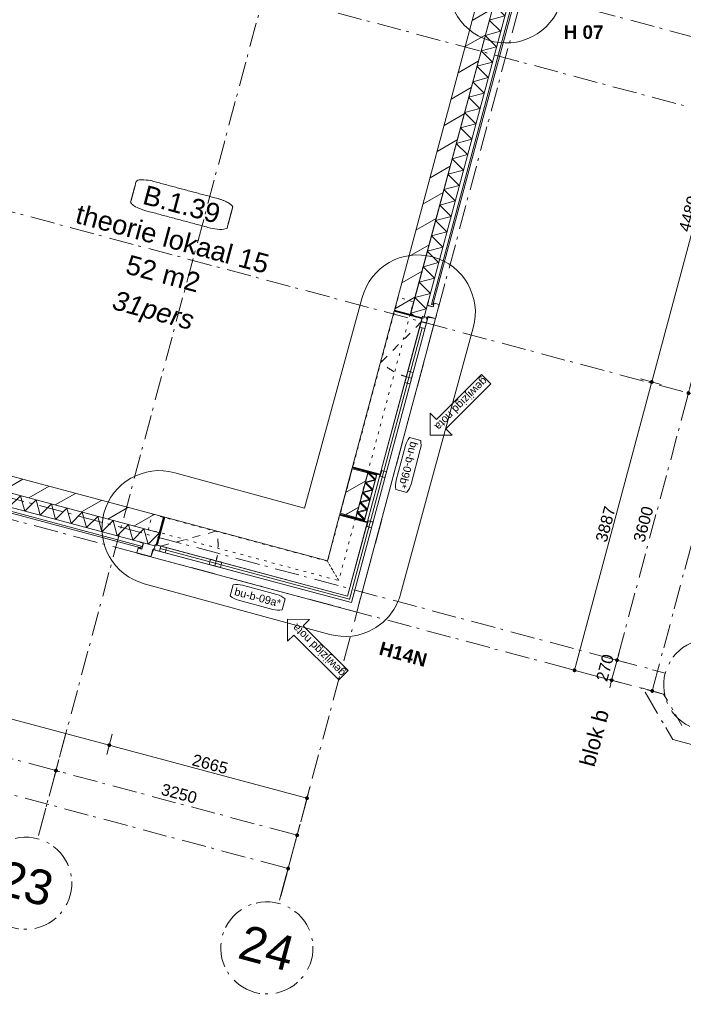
# Model space of a CAD drawing. Header units: millimetres. Extents: x -62314 to 79800, y -34032 to 28340.
# Tile 83 of 256: x 58100 to 66738, y -33313 to -20492. Entities that reach past the tile are written whole.
import ezdxf
from ezdxf.enums import TextEntityAlignment as Align

# ---------------------------------------------------------------- set-up
doc = ezdxf.new("R2010")
doc.units = ezdxf.units.MM
doc.header["$LTSCALE"] = 508
doc.header["$PDMODE"] = 1
doc.header["$PDSIZE"] = -2
for name, pattern in [('Dash Style-1', [0.41664, 0.20828, -0.20836]), ('Dash Style-5', [0.20828, 0.069425, -0.138855]), ('Dash Style-6', [1.04164, 0.625, -0.20828, 0.06943, -0.13893])]:
    doc.linetypes.add(name, pattern=pattern)
doc.layers.get('0').update_dxf_attribs({"lineweight": 0})
doc.layers.get('DEFPOINTS').update_dxf_attribs({"lineweight": 0})
for name, color, linetype, lineweight in [('(00) tekening-lijn draairichting', 7, 'Dash Style-1', 0), ('(00) tekening-merk kozijn', 40, 'Continuous', 0), ('(00) tekening-stramien-algemeen', 7, 'Dash Style-6', 0), ('(00) tekening-verwijzing', 33, 'Fence_Line', 0), ('(00) tekening-wijzigingspijl', 142, 'Continuous', 0), ('(00) tekst-algemeen', 8, 'Continuous', 0), ('(00) tekst-ruimtenummer-algemeen', 8, 'Continuous', 0), ('(00) tekst-ruimtenummer-gradering', 8, 'Continuous', 0), ('(00) tekst-tekening verwijzing', 8, 'Continuous', 0), ('(22) binnenwanden-X kalkzandsteen', 1, 'Continuous', 0), ('(28) hoofddraagconstructie-bovenliggend', 1, 'Dash Style-5', 0), ('(42) binnenwandafwerkingen-R plaatmateriaal algemeen', 12, 'Continuous', 0), ('(__) constructies_materialen-K isolatie', 8, 'Continuous', 0), ('(__) constructies_materialen-Xh2 staalproducten', 1, 'Continuous', 0), ('Dimension', 7, 'Continuous', 0), ('None', 7, 'Continuous', 0)]:
    doc.layers.add(name, color=color, linetype=linetype, lineweight=lineweight)
doc.styles.add('Arial', font='Arial')
doc.styles.add('Arial Bold (bold)', font='Arial Bold')
doc.styles.add('Arial Italic (italic)', font='Arial Italic')
doc.styles.add('Helvetica', font='Helvetica')
doc.linetypes.add('Fence_Line', pattern='A,0,[1,Fence_Line.shx,S=0.19685,R=0,X=0,Y=-0.441942],-5', length=5)
doc.dimstyles.new('KE __', dxfattribs={"dimtxt": 151.308594, "dimasz": 50.074463, "dimexe": 125, "dimexo": 500, "dimgap": 25, "dimtad": 1, "dimdec": 1, "dimtxsty": 'Helvetica', "dimblk": 'DOT', "dimblk1": 'DOT', "dimblk2": 'DOT', "dimcen": 0, "dimdle": 100, "dimazin": 0, "dimtfac": 0.8, "dimtdec": 1, "dimtix": 1, "dimtmove": 0, "dimatfit": 0, "dimldrblk": 'DOT', "dimfxl": 150, "dimfxlon": 1, "dimfrac": 2, "dimtolj": 1, "dimarcsym": 0})
pattern_1 = [(45, (0, 0), (-176.7767, 176.7767), [])]

# ---------------------------------------------------------------- blocks, each defined once
blk = doc.blocks.new('(00)-1-ruimtenummer-200')
at = {"layer": '(00) tekst-ruimtenummer-algemeen', "color": 17, "lineweight": 0, "transparency": 33554687}
blk.add_open_spline([(433, 618), (491, 618), (592, 600), (650, 570), (650, 420), (650, 271), (592, 241), (491, 223), (0, 223), (-491, 223), (-592, 241), (-650, 271), (-650, 420), (-650, 570), (-592, 600), (-491, 618), (-15, 618), (433, 618)], degree=2, knots=[0, 0, 0, 0.013296, 0.026591, 0.039887, 0.251662, 0.264958, 0.278253, 0.291549, 0.503324, 0.51662, 0.529915, 0.543211, 0.754986, 0.768281, 0.781577, 0.794873, 1, 1, 1], dxfattribs=at)
at = {"layer": 'None', "color": 7, "linetype": 'Continuous', "lineweight": 0}
blk.add_point((0, 0), dxfattribs=at)
at = {"layer": '(00) tekst-ruimtenummer-algemeen', "color": 17, "transparency": 33554687, "style": 'Arial'}
for tag, p in [('nummer', (0, 223)), ('naam', (0, -243)), ('oppervlak', (0, -710))]:
    blk.add_attdef(tag, text='', height=252, dxfattribs=at).set_placement(p, align=Align.BOTTOM_CENTER)
at = {"layer": '(00) tekst-ruimtenummer-gradering', "color": 17, "transparency": 33554687, "style": 'Arial Italic (italic)'}
blk.add_attdef('personen', text='', height=252, dxfattribs=at).set_placement((0, -875), align=Align.TOP_CENTER)
at = {"layer": 'None', "color": 0, "flags": 1}
blk.add_attdef('klasse', (-1353, -1668), '', height=252, dxfattribs=at)
blk = doc.blocks.new('_Dot')
at = {"color": 0, "linetype": 'ByBlock', "lineweight": -2}
blk.add_line((-0.5, 0), (-1, 0), dxfattribs=at)
at = {"color": 0, "linetype": 'ByBlock', "const_width": 0.5}
blk.add_lwpolyline([(-0.25, 0, 1), (0.25, 0, 1)], format="xyb", close=True, dxfattribs=at)
blk = doc.blocks.new('*D181')
at = {"layer": 'DEFPOINTS', "color": 0, "transparency": 33554687}
for p in [(17785, 170), (20450, 0), (20450, -2509)]:
    blk.add_point(p, dxfattribs=at)
at = {"layer": 'Dimension', "color": 0, "lineweight": -2, "transparency": 33554687}
for p, q in [((17785, -2359), (17785, -2634)), ((20450, -2359), (20450, -2634)), ((17835, -2509), (20400, -2509))]:
    blk.add_line(p, q, dxfattribs=at)
at = {"layer": 'Dimension', "color": 0, "lineweight": -2, "xscale": 50.07446289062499, "yscale": 50.07446289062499, "zscale": 50.07446289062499, "rotation": 180}
blk.add_blockref('_Dot', (17785, -2509), dxfattribs=at)
at = {"layer": 'Dimension', "color": 0, "lineweight": -2, "xscale": 50.07446289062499, "yscale": 50.07446289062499, "zscale": 50.07446289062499}
blk.add_blockref('_Dot', (20450, -2509), dxfattribs=at)
at = {"layer": 'Dimension', "color": 0, "lineweight": 0, "transparency": 33554687, "insert": (19117, -2408), "char_height": 151.3, "attachment_point": 5, "style": 'Helvetica'}
blk.add_mtext('\\A1;2665', dxfattribs=at)
blk = doc.blocks.new('*D182')
at = {"layer": 'DEFPOINTS', "color": 0, "transparency": 33554687}
for p in [(13332, 170), (17785, 170), (13332, -2509)]:
    blk.add_point(p, dxfattribs=at)
at = {"layer": 'Dimension', "color": 0, "lineweight": -2, "transparency": 33554687}
for p, q in [((13332, -2359), (13332, -2634)), ((17785, -2359), (17785, -2634)), ((17735, -2509), (13382, -2509))]:
    blk.add_line(p, q, dxfattribs=at)
at = {"layer": 'Dimension', "color": 0, "lineweight": -2, "xscale": 50.07446289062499, "yscale": 50.07446289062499, "zscale": 50.07446289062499, "rotation": 180}
blk.add_blockref('_Dot', (13332, -2509), dxfattribs=at)
at = {"layer": 'Dimension', "color": 0, "lineweight": -2, "xscale": 50.07446289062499, "yscale": 50.07446289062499, "zscale": 50.07446289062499}
blk.add_blockref('_Dot', (17785, -2509), dxfattribs=at)
at = {"layer": 'Dimension', "color": 0, "lineweight": 0, "transparency": 33554687, "insert": (15558, -2408), "char_height": 151.3, "attachment_point": 5, "style": 'Helvetica'}
blk.add_mtext('\\A1;4453', dxfattribs=at)
blk = doc.blocks.new('*D185')
at = {"layer": 'DEFPOINTS', "color": 0, "transparency": 33554687}
for p in [(20315, 3887), (20450, 0), (23382, 0)]:
    blk.add_point(p, dxfattribs=at)
at = {"layer": 'Dimension', "color": 0, "lineweight": -2, "transparency": 33554687}
for p, q in [((23232, 3887), (23507, 3887)), ((23382, 3837), (23382, 50)), ((23232, 0), (23507, 0))]:
    blk.add_line(p, q, dxfattribs=at)
at = {"layer": 'Dimension', "color": 0, "lineweight": -2, "xscale": 50.07446289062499, "yscale": 50.07446289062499, "zscale": 50.07446289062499}
for p, rotation in [((23382, 3887), 90), ((23382, 0), 270)]:
    blk.add_blockref('_Dot', p, dxfattribs=dict(at, rotation=rotation))
at = {"layer": 'Dimension', "color": 0, "lineweight": 0, "transparency": 33554687, "insert": (23281, 1943), "char_height": 151.3, "attachment_point": 5, "rotation": 90, "style": 'Helvetica'}
blk.add_mtext('\\A1;3887', dxfattribs=at)
blk = doc.blocks.new('*D186')
at = {"layer": 'DEFPOINTS', "color": 0, "transparency": 33554687}
for p in [(20550, 8367), (23382, 8367), (20323, 3887)]:
    blk.add_point(p, dxfattribs=at)
at = {"layer": 'Dimension', "color": 0, "lineweight": -2, "transparency": 33554687}
for p, q in [((23232, 8367), (23507, 8367)), ((23382, 3937), (23382, 8317)), ((23232, 3887), (23507, 3887))]:
    blk.add_line(p, q, dxfattribs=at)
at = {"layer": 'Dimension', "color": 0, "lineweight": -2, "xscale": 50.07446289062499, "yscale": 50.07446289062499, "zscale": 50.07446289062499}
for p, rotation in [((23382, 8367), 90), ((23382, 3887), 270)]:
    blk.add_blockref('_Dot', p, dxfattribs=dict(at, rotation=rotation))
at = {"layer": 'Dimension', "color": 0, "lineweight": 0, "transparency": 33554687, "insert": (23281, 6127), "char_height": 151.3, "attachment_point": 5, "rotation": 90, "style": 'Helvetica'}
blk.add_mtext('\\A1;4480', dxfattribs=at)
blk = doc.blocks.new('Isolatie Object-22')
at = {"layer": '(__) constructies_materialen-K isolatie', "color": 2, "lineweight": 0, "transparency": 33554687, "flags": 128}
blk.add_lwpolyline([(0, 90), (4596, 90), (4596, -90), (0, -90)], close=True, dxfattribs=at)
blk.add_lwpolyline([(0, -90), (104, 90), (208, -90), (208, -90), (312, 90), (416, -90), (416, -90), (520, 90), (624, -90), (624, -90), (727, 90), (831, -90), (831, -90), (935, 90), (1039, -90), (1039, -90), (1143, 90), (1247, -90), (1247, -90), (1351, 90), (1455, -90), (1455, -90), (1559, 90), (1663, -90), (1663, -90), (1767, 90), (1871, -90), (1871, -90), (1975, 90), (2078, -90), (2078, -90), (2182, 90), (2286, -90), (2286, -90), (2390, 90), (2494, -90), (2494, -90), (2598, 90), (2702, -90), (2702, -90), (2806, 90), (2910, -90), (2910, -90), (3014, 90), (3118, -90), (3118, -90), (3222, 90), (3326, -90), (3326, -90), (3429, 90), (3533, -90), (3533, -90), (3637, 90), (3741, -90), (3741, -90), (3845, 90), (3949, -90), (3949, -90), (4053, 90), (4157, -90), (4157, -90), (4261, 90), (4365, -90), (4365, -90), (4469, 90), (4573, -90), (4596, -49)], dxfattribs=at)
blk = doc.blocks.new('00-merk kozijn')
at = {"layer": '(00) tekening-merk kozijn', "color": 2, "lineweight": 0, "transparency": 33554687, "flags": 128}
blk.add_lwpolyline([(233, 50, 0.105357), (349, 75), (350, 75), (350, 225), (349, 225, 0.105357), (233, 250), (-233, 250, 0.105357), (-349, 225), (-350, 225), (-350, 75), (-349, 75, 0.105357), (-233, 50)], format="xyb", close=True, dxfattribs=at)
at = {"layer": 'None', "color": 7, "linetype": 'Continuous', "lineweight": 0, "transparency": 33554687}
blk.add_point((0, 0), dxfattribs=at)
at = {"layer": '(00) tekening-merk kozijn', "color": 2, "transparency": 33554687, "style": 'Arial'}
blk.add_attdef('MERK', text='', height=101, dxfattribs=at).set_placement((0, 150), align=Align.MIDDLE_CENTER)
blk = doc.blocks.new('kozijn aansluiting-tussenstijl')
at = {"layer": '(42) binnenwandafwerkingen-R plaatmateriaal algemeen', "color": 17, "lineweight": 0, "transparency": 33554687, "flags": 128}
blk.add_lwpolyline([(-60, 444), (-50, 444), (-50, 75), (-60, 75)], close=True, dxfattribs=at)
at = {"layer": 'None', "color": 17, "lineweight": 0, "transparency": 33554687}
blk.add_line((-65, 230), (-65, 444), dxfattribs=at)
at = {"layer": 'None', "color": 17, "lineweight": 0, "transparency": 33554687, "flags": 128}
blk.add_lwpolyline([(-76, 70), (0, 70), (0, 0), (-76, 0)], close=True, dxfattribs=at)
at = {"layer": 'None', "color": 7, "linetype": 'Continuous', "lineweight": 0, "transparency": 33554687}
blk.add_point((0, 0), dxfattribs=at)
blk = doc.blocks.new('zetwerk omlijsting eternit')
at = {"layer": '(__) constructies_materialen-Xh2 staalproducten', "color": 3, "lineweight": 0, "transparency": 33554687, "flags": 128}
for points in [[(7, 13), (-17, 13), (-17, 11), (5, 11), (15, -100), (17, -98)], [(17, -98), (15, -100), (205, -100), (205, -30), (155, -30), (155, 30), (153, 30), (153, -32), (203, -32), (203, -98)], [(205, 48), (157, 48), (157, 0), (155, 0), (155, 50), (205, 50)]]:
    blk.add_lwpolyline(points, close=True, dxfattribs=at)
blk = doc.blocks.new('kozijn aansluiting-hoek met lijst eternit')
at = {"layer": '(42) binnenwandafwerkingen-R plaatmateriaal algemeen', "color": 17, "lineweight": 0, "transparency": 33554687, "flags": 128}
blk.add_lwpolyline([(-32, 444), (-22, 444), (-22, 75), (-32, 75)], close=True, dxfattribs=at)
at = {"layer": 'None', "color": 17, "lineweight": 0, "transparency": 33554687}
blk.add_line((-17, 230), (-17, 444), dxfattribs=at)
at = {"layer": 'None', "color": 17, "lineweight": 0, "transparency": 33554687, "flags": 128}
blk.add_lwpolyline([(-76, 70), (0, 70), (0, 0), (-76, 0)], close=True, dxfattribs=at)
at = {"layer": 'None', "color": 7, "linetype": 'Continuous', "lineweight": 0, "transparency": 33554687}
for p in [(0, 0), (5, 0)]:
    blk.add_point(p, dxfattribs=at)
at = {"layer": 'None', "color": 17, "transparency": 33554687}
blk.add_blockref('zetwerk omlijsting eternit', (0, 0), dxfattribs=at)
blk = doc.blocks.new('Group-113-1')
at = {"layer": 'None', "color": 17, "lineweight": 0, "transparency": 33554687, "flags": 128}
for points in [[(374, 3326), (444, 3326), (444, 3250), (374, 3250)], [(374, 2658), (444, 2658), (444, 2582), (374, 2582)], [(374, 2582), (444, 2582), (444, 2506), (374, 2506)]]:
    blk.add_lwpolyline(points, close=True, dxfattribs=at)
blk = doc.blocks.new('Group-114-1')
at = {"layer": 'None', "color": 17, "lineweight": 0, "transparency": 33554687, "flags": 128}
blk.add_lwpolyline([(-2218, -374), (-2142, -374), (-2142, -444), (-2218, -444)], close=True, dxfattribs=at)
at = {"layer": 'None', "color": 7, "linetype": 'Continuous', "lineweight": 0, "transparency": 33554687}
for p in [(-2223, -444), (-2218, -444)]:
    blk.add_point(p, dxfattribs=at)
at = {"layer": 'None', "color": 17, "transparency": 33554687, "xscale": -1}
blk.add_blockref('zetwerk omlijsting eternit', (-2218, -444), dxfattribs=at)
blk = doc.blocks.new('wijzigingspijl-100')
at = {"layer": '(00) tekening-wijzigingspijl', "color": 1, "lineweight": 0, "flags": 128}
blk.add_lwpolyline([(-1031, -85), (-1031, 87), (-203, 87), (-203, 203), (0, 0), (-203, -201), (-203, -85)], close=True, dxfattribs=at)
at = {"layer": '(00) tekening-wijzigingspijl', "color": 1, "style": 'Arial'}
blk.add_attdef('hoofdveld', text='', height=102, dxfattribs=at).set_placement((-573, 1), align=Align.MIDDLE_CENTER)
blk.add_attdef('subveld', text='', height=75.5, dxfattribs=at).set_placement((-1031, -246), align=Align.MIDDLE_LEFT)
blk = doc.blocks.new('bu-b-09')
at = {"layer": '(00) tekening-lijn draairichting', "color": 17, "lineweight": 0, "transparency": 33554687, "flags": 128}
for points in [[(379, 3326), (7, 2682, 0.13166), (379, 2582)], [(-2142, -374), (-1497, -2, -0.13166), (-1398, -374)]]:
    blk.add_lwpolyline(points, format="xyb", dxfattribs=at)
at = {"layer": 'None', "color": 17, "lineweight": 0, "transparency": 33554687}
for p, q in [((409, 3250), (409, -411)), ((-2142, -409), (409, -409))]:
    blk.add_line(p, q, dxfattribs=at)
at = {"layer": 'None', "color": 17, "lineweight": 0, "transparency": 33554687, "flags": 128}
for points in [[(544, 3412), (444, 3412), (444, -444), (-2232, -444), (-2232, -544), (544, -544), (544, -444), (544, -444)], [(-2218, -444), (444, -444), (444, -374), (444, -374), (444, 3397), (374, 3397), (374, -374), (-2218, -374)], [(0, 3365), (374, 3365), (374, 1268), (0, 1268)], [(379, 1318), (444, 1318), (444, 1242), (379, 1242)], [(379, 642), (444, 642), (444, 566), (379, 566)], [(-2191, -374), (374, -374), (374, 616), (0, 616), (0, 0), (-2191, 0)], [(-2066, -374), (-2066, -444), (-2142, -444), (-2142, -374)], [(-1398, -374), (-1398, -444), (-1474, -444), (-1474, -374)], [(-1322, -374), (-1322, -444), (-1398, -444), (-1398, -374)]]:
    blk.add_lwpolyline(points, close=True, dxfattribs=at)
at = {"layer": '(00) tekst-algemeen', "color": 17, "transparency": 33554687, "rotation": 270}
blk.add_blockref('00-merk kozijn', (544, 1479), dxfattribs=at).add_auto_attribs({'MERK': 'bu-b-09b*'})
at = {"layer": '(00) tekst-algemeen', "color": 17, "transparency": 33554687}
ref = blk.add_blockref('00-merk kozijn', (-753, -544), dxfattribs=dict(at, rotation=180))
ref.add_attrib('MERK', 'bu-b-09a*', dxfattribs={"layer": '(00) tekening-merk kozijn', "color": 2, "transparency": 33554687, "height": 100.7, "style": 'Arial'}).set_placement((-753, -694), align=Align.MIDDLE_CENTER)
at = {"layer": 'None', "color": 17, "transparency": 33554687, "rotation": 90}
for name, p in [('kozijn aansluiting-hoek met lijst eternit', (444, 3397)), ('kozijn aansluiting-tussenstijl', (444, 1318))]:
    blk.add_blockref(name, p, dxfattribs=at)
at = {"layer": 'None', "color": 17, "transparency": 33554687}
for name, p in [('Group-113-1', (0, 0)), ('kozijn aansluiting-tussenstijl', (-2142, -444)), ('Group-114-1', (0, 0))]:
    blk.add_blockref(name, p, dxfattribs=at)
for p, rotation in [((869, 1929), 240), ((-303, -869), 150)]:
    blk.add_blockref('wijzigingspijl-100', p, dxfattribs=dict(at, rotation=rotation)).add_auto_attribs({'hoofdveld': 'gewijzigd nota'})
at = {"layer": 'None', "color": 17, "transparency": 33554687, "xscale": -1, "rotation": 90}
blk.add_blockref('kozijn aansluiting-tussenstijl', (444, 566), dxfattribs=at)
blk = doc.blocks.new('Isolatie Object-23')
at = {"layer": '(__) constructies_materialen-K isolatie', "color": 2, "lineweight": 0, "transparency": 33554687, "flags": 128}
blk.add_lwpolyline([(0, 90), (4385, 90), (4385, -90), (0, -90)], close=True, dxfattribs=at)
blk.add_lwpolyline([(0, -90), (104, 90), (208, -90), (208, -90), (312, 90), (416, -90), (416, -90), (520, 90), (624, -90), (624, -90), (727, 90), (831, -90), (831, -90), (935, 90), (1039, -90), (1039, -90), (1143, 90), (1247, -90), (1247, -90), (1351, 90), (1455, -90), (1455, -90), (1559, 90), (1663, -90), (1663, -90), (1767, 90), (1871, -90), (1871, -90), (1975, 90), (2078, -90), (2078, -90), (2182, 90), (2286, -90), (2286, -90), (2390, 90), (2494, -90), (2494, -90), (2598, 90), (2702, -90), (2702, -90), (2806, 90), (2910, -90), (2910, -90), (3014, 90), (3118, -90), (3118, -90), (3222, 90), (3326, -90), (3326, -90), (3429, 90), (3533, -90), (3533, -90), (3637, 90), (3741, -90), (3741, -90), (3845, 90), (3949, -90), (3949, -90), (4053, 90), (4157, -90), (4157, -90), (4261, 90), (4365, -90), (4385, -55)], dxfattribs=at)
blk = doc.blocks.new('Isolatie Object-25')
at = {"layer": '(__) constructies_materialen-K isolatie', "color": 2, "lineweight": 0, "transparency": 33554687, "flags": 128}
blk.add_lwpolyline([(0, 58), (600, 58), (600, -58), (0, -58)], close=True, dxfattribs=at)
blk.add_lwpolyline([(0, -58), (67, 58), (134, -58), (134, -58), (201, 58), (268, -58), (268, -58), (335, 58), (402, -58), (402, -58), (469, 58), (536, -58), (600, 53)], dxfattribs=at)
blk = doc.blocks.new('Isolatie Object-26')
at = {"layer": '(__) constructies_materialen-K isolatie', "color": 2, "lineweight": 0, "transparency": 33554687, "flags": 128}
blk.add_lwpolyline([(0, 58), (622, 58), (622, -58), (0, -58)], close=True, dxfattribs=at)
blk.add_lwpolyline([(0, -58), (67, 58), (134, -58), (134, -58), (201, 58), (268, -58), (268, -58), (335, 58), (402, -58), (402, -58), (469, 58), (536, -58), (603, 58), (622, 24)], dxfattribs=at)
blk = doc.blocks.new('nieuwe hoek')
at = {"layer": '(22) binnenwanden-X kalkzandsteen', "linetype": 'Continuous', "lineweight": 0, "transparency": 33554687}
h = blk.add_hatch(dxfattribs=at)
h.set_pattern_fill('(__)F kzs 1_100', color=253, style=0, pattern_type=2)
h.set_pattern_definition(pattern_1)
h.paths.add_polyline_path([(-544, 3924), (-330, 3924), (-330, 8515), (-544, 8515)])
h = blk.add_hatch(dxfattribs=at)
h.set_pattern_fill('(__)F kzs 1_100', color=253, style=0, pattern_type=2)
h.set_pattern_definition(pattern_1)
h.paths.add_polyline_path([(-330, 1797), (-544, 1797), (-544, 1175), (-330, 1175)])
h = blk.add_hatch(dxfattribs=at)
h.set_pattern_fill('(__)F kzs 1_100', color=253, style=0, pattern_type=2)
h.set_pattern_definition(pattern_1)
h.paths.add_polyline_path([(-330, 1786), (-544, 1786), (-544, 1186), (-330, 1186)])
h = blk.add_hatch(dxfattribs=at)
h.set_pattern_fill('(__)F kzs 1_100', color=253, style=0, pattern_type=2)
h.set_pattern_definition(pattern_1)
h.paths.add_polyline_path([(-7135, 544), (-7135, 330), (-2750, 330), (-2750, 544)])
at = {"layer": '(22) binnenwanden-X kalkzandsteen', "color": 3, "lineweight": 0, "transparency": 33554687}
blk.add_line((-544, 8515), (-544, 3924), dxfattribs=at)
at = {"layer": '(22) binnenwanden-X kalkzandsteen', "color": 3, "lineweight": 0, "transparency": 33554687, "flags": 128}
blk.add_lwpolyline([(-544, 3924), (-330, 3924), (-330, 8515)], dxfattribs=at)
for points in [[(-330, 1797), (-544, 1797), (-544, 1175), (-330, 1175)], [(-330, 1786), (-544, 1786), (-544, 1186), (-330, 1186)], [(-7135, 544), (-7135, 330), (-2750, 330), (-2750, 544)]]:
    blk.add_lwpolyline(points, close=True, dxfattribs=at)
at = {"layer": '(28) hoofddraagconstructie-bovenliggend', "color": 2, "lineweight": 0, "transparency": 33554687, "flags": 128}
for points in [[(-540, 4094), (-540, 540), (-334, 334), (-334, 4094)], [(-540, 4094), (-540, 540), (-334, 334), (-334, 4094)], [(-540, 540), (-2900, 540), (-2900, 334), (-334, 334), (-540, 540)], [(-540, 540), (-2900, 540), (-2900, 334), (-334, 334), (-540, 540)]]:
    blk.add_lwpolyline(points, close=True, dxfattribs=at)
at = {"layer": '(42) binnenwandafwerkingen-R plaatmateriaal algemeen', "color": 17, "lineweight": 0, "transparency": 33554687, "flags": 128}
for points in [[(-80, 8321), (-100, 8321), (-100, 4120), (-80, 4120)], [(-2933, 80), (-2933, 100), (-6943, 100), (-6943, 80)]]:
    blk.add_lwpolyline(points, close=True, dxfattribs=at)
at = {"layer": 'None', "color": 7, "linetype": 'Continuous', "lineweight": 0, "transparency": 33554687}
blk.add_point((0, 0), dxfattribs=at)
blk.add_point((0, 0), dxfattribs=at)
at = {"layer": '(__) constructies_materialen-K isolatie', "color": 2}
for name, p, rotation in [('Isolatie Object-22', (-240, 8515), 270), ('Isolatie Object-26', (-272, 1797), 270), ('Isolatie Object-25', (-272, 1786), 270), ('Isolatie Object-23', (-2750, 240), 180)]:
    blk.add_blockref(name, p, dxfattribs=dict(at, rotation=rotation))
at = {"layer": 'None', "color": 17, "transparency": 33554687}
blk.add_blockref('bu-b-09', (-544, 544), dxfattribs=at)
blk = doc.blocks.new('Group-159-1')
at = {"layer": '(00) tekening-verwijzing', "color": 7, "linetype": 'Continuous', "lineweight": 0, "flags": 128}
blk.add_lwpolyline([(229, 770), (295, 738), (357, 699), (416, 654), (470, 604), (518, 549), (561, 489), (598, 425), (628, 358), (652, 288), (669, 217), (679, 144), (681, 70), (677, -3), (665, -76), (646, -147), (620, -216), (587, -282), (549, -344), (504, -403), (454, -457), (398, -505), (339, -548), (275, -585), (208, -616), (138, -639), (67, -656), (-6, -666), (-80, -668), (-153, -664), (-226, -652), (-297, -633), (-366, -607), (-432, -575), (-495, -536), (-553, -491), (-607, -441), (-655, -386), (-698, -326), (-735, -262), (-766, -195), (-790, -126), (-806, -54), (-816, 19), (-819, 93), (-814, 166), (-802, 239), (-783, 310), (-757, 379), (-725, 445), (-686, 507), (-641, 566), (-591, 620), (-536, 668), (-476, 711), (-412, 748), (-345, 779), (-276, 802), (-204, 819), (-131, 829), (-57, 831), (16, 827), (89, 815), (160, 796)], close=True, dxfattribs=at)
at = {"layer": '(00) tekst-tekening verwijzing', "color": 17, "style": 'Arial Bold (bold)'}
blk.add_attdef('det._verw.', text='', height=176, dxfattribs=at).set_placement((681, -668), align=Align.BOTTOM_LEFT)
blk = doc.blocks.new('00-detail aanduiding')
at = {"layer": 'None', "color": 17, "transparency": 33554687}
blk.add_blockref('Group-159-1', (0, 0), dxfattribs=at).add_auto_attribs({'det._verw.': 'H 07'})
at = {"layer": 'None', "color": 0, "flags": 1}
blk.add_attdef('det._verw.', (-819, -669), '', height=0.18, dxfattribs=at)
blk = doc.blocks.new('Group-162-1')
at = {"layer": '(00) tekening-verwijzing', "color": 7, "linetype": 'Continuous', "lineweight": 0, "transparency": 33554687, "flags": 128}
blk.add_lwpolyline([(-100339, -70286, -0.414214), (-101260, -70811), (-103674, -70151, -1), (-103278, -68705), (-101588, -69167), (-100838, -66422, -1), (-99391, -66817)], format="xyb", close=True, dxfattribs=at)
at = {"layer": 'None', "color": 17, "transparency": 33554687}
blk.add_blockref('00-detail aanduiding', (-98897, -62441), dxfattribs=at)
at = {"layer": '(00) tekst-tekening verwijzing', "color": 17, "style": 'Arial Bold (bold)'}
blk.add_text('H14N', height=176.2, rotation=344.7078, dxfattribs=at).set_placement((-99977, -71066), align=Align.TOP_RIGHT)
blk = doc.blocks.new('Group-176-1')
at = {"layer": '(00) tekening-stramien-algemeen', "color": 2, "lineweight": 0, "transparency": 33554687}
for p, q in [((71014, -2705), (-1885, -2705)), ((71014, -3600), (-1885, -3600)), ((71014, -7200), (-1885, -7200)), ((71038, -10800), (-1886, -10800)), ((71038, -11070), (-1886, -11070))]:
    blk.add_line(p, q, dxfattribs=at)
blk = doc.blocks.new('00-stramienbol')
at = {"layer": '(00) tekening-stramien-algemeen', "color": 2, "lineweight": 0, "transparency": 33554687, "flags": 128}
blk.add_lwpolyline([(0, 600), (59, 597), (117, 588), (174, 574), (230, 554), (283, 529), (333, 499), (381, 464), (424, 424), (464, 381), (499, 333), (529, 283), (554, 230), (574, 174), (588, 117), (597, 59), (600, 0), (597, -59), (588, -117), (574, -174), (554, -230), (529, -283), (499, -333), (464, -381), (424, -424), (381, -464), (333, -499), (283, -529), (230, -554), (174, -574), (117, -588), (59, -597), (0, -600), (-59, -597), (-117, -588), (-174, -574), (-230, -554), (-283, -529), (-333, -499), (-381, -464), (-424, -424), (-464, -381), (-499, -333), (-529, -283), (-554, -230), (-574, -174), (-588, -117), (-597, -59), (-600, 0), (-597, 59), (-588, 117), (-574, 174), (-554, 230), (-529, 283), (-499, 333), (-464, 381), (-424, 424), (-381, 464), (-333, 499), (-283, 529), (-230, 554), (-174, 574), (-117, 588), (-59, 597)], close=True, dxfattribs=at)
at = {"layer": '(00) tekening-stramien-algemeen', "color": 7, "linetype": 'Continuous', "lineweight": 0, "transparency": 33554687}
for p in [(0, 600), (-600, 0), (0, 0), (600, 0), (0, -600)]:
    blk.add_point(p, dxfattribs=at)
at = {"layer": '(00) tekening-stramien-algemeen', "color": 2, "transparency": 33554687, "style": 'Arial'}
blk.add_attdef('hoofdveld', text='', height=453, dxfattribs=at).set_placement((0, 0), align=Align.MIDDLE_CENTER)
at = {"layer": 'None', "color": 0, "flags": 1}
for tag, p in [('subveld_1', (-600, -1416)), ('subveld_2', (-600, -2231))]:
    blk.add_attdef(tag, p, '', height=453, dxfattribs=at)
blk = doc.blocks.new('*D360')
at = {"layer": '(00) tekening-stramien-algemeen', "color": 0, "lineweight": -2, "transparency": 33554687}
for p, q in [((61111, -350), (61111, -625)), ((64411, -350), (64411, -625)), ((64361, -500), (61161, -500))]:
    blk.add_line(p, q, dxfattribs=at)
at = {"layer": 'DEFPOINTS', "color": 0, "transparency": 33554687}
for p in [(61111, 2779), (64411, 2779), (61111, -500)]:
    blk.add_point(p, dxfattribs=at)
at = {"layer": '(00) tekening-stramien-algemeen', "color": 0, "lineweight": -2, "xscale": 50.07446289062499, "yscale": 50.07446289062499, "zscale": 50.07446289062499, "rotation": 180}
blk.add_blockref('_Dot', (61111, -500), dxfattribs=at)
at = {"layer": '(00) tekening-stramien-algemeen', "color": 0, "lineweight": -2, "xscale": 50.07446289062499, "yscale": 50.07446289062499, "zscale": 50.07446289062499}
blk.add_blockref('_Dot', (64411, -500), dxfattribs=at)
at = {"layer": '(00) tekening-stramien-algemeen', "color": 0, "lineweight": 0, "transparency": 33554687, "insert": (62761, -374), "char_height": 151.3, "attachment_point": 5, "style": 'Helvetica'}
blk.add_mtext('\\A1;3300', dxfattribs=at)
blk = doc.blocks.new('*D361')
at = {"layer": '(00) tekening-stramien-algemeen', "color": 0, "lineweight": -2, "transparency": 33554687}
for p, q in [((64411, -350), (64411, -625)), ((67661, -350), (67661, -625)), ((67611, -500), (64461, -500))]:
    blk.add_line(p, q, dxfattribs=at)
at = {"layer": 'DEFPOINTS', "color": 0, "transparency": 33554687}
for p in [(64411, 2779), (67661, 2779), (64411, -500)]:
    blk.add_point(p, dxfattribs=at)
at = {"layer": '(00) tekening-stramien-algemeen', "color": 0, "lineweight": -2, "xscale": 50.07446289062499, "yscale": 50.07446289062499, "zscale": 50.07446289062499, "rotation": 180}
blk.add_blockref('_Dot', (64411, -500), dxfattribs=at)
at = {"layer": '(00) tekening-stramien-algemeen', "color": 0, "lineweight": -2, "xscale": 50.07446289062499, "yscale": 50.07446289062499, "zscale": 50.07446289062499}
blk.add_blockref('_Dot', (67661, -500), dxfattribs=at)
at = {"layer": '(00) tekening-stramien-algemeen', "color": 0, "lineweight": 0, "transparency": 33554687, "insert": (66036, -374), "char_height": 151.3, "attachment_point": 5, "style": 'Helvetica'}
blk.add_mtext('\\A1;3250', dxfattribs=at)
blk = doc.blocks.new('*D380')
at = {"layer": '(00) tekening-stramien-algemeen', "color": 0, "lineweight": -2, "transparency": 33554687}
for p, q in [((67660, -14379), (67660, -14654)), ((-270, -14579), (-270, -14654)), ((67610, -14529), (-220, -14529))]:
    blk.add_line(p, q, dxfattribs=at)
at = {"layer": 'DEFPOINTS', "color": 0, "transparency": 33554687}
for p in [(67660, -11070), (-270, -14079), (-270, -14529)]:
    blk.add_point(p, dxfattribs=at)
at = {"layer": '(00) tekening-stramien-algemeen', "color": 0, "lineweight": -2, "xscale": 50.07446289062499, "yscale": 50.07446289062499, "zscale": 50.07446289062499, "rotation": 180}
blk.add_blockref('_Dot', (-270, -14529), dxfattribs=at)
at = {"layer": '(00) tekening-stramien-algemeen', "color": 0, "lineweight": -2, "xscale": 50.07446289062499, "yscale": 50.07446289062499, "zscale": 50.07446289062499}
blk.add_blockref('_Dot', (67660, -14529), dxfattribs=at)
at = {"layer": '(00) tekening-stramien-algemeen', "color": 0, "lineweight": 0, "transparency": 33554687, "insert": (33695, -14428), "char_height": 151.3, "attachment_point": 5, "style": 'Helvetica'}
blk.add_mtext('\\A1;67930', dxfattribs=at)
blk = doc.blocks.new('*D382')
at = {"layer": '(00) tekening-stramien-algemeen', "color": 0, "lineweight": -2, "transparency": 33554687}
for p, q in [((1, -50), (1, -175)), ((3551, -50), (51, -50)), ((3601, -50), (3601, -175))]:
    blk.add_line(p, q, dxfattribs=at)
at = {"layer": 'DEFPOINTS', "color": 0, "transparency": 33554687}
for p in [(1, 450), (3601, 450), (1, -50)]:
    blk.add_point(p, dxfattribs=at)
at = {"layer": '(00) tekening-stramien-algemeen', "color": 0, "lineweight": -2, "xscale": 50.07446289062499, "yscale": 50.07446289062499, "zscale": 50.07446289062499, "rotation": 180}
blk.add_blockref('_Dot', (1, -50), dxfattribs=at)
at = {"layer": '(00) tekening-stramien-algemeen', "color": 0, "lineweight": -2, "xscale": 50.07446289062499, "yscale": 50.07446289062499, "zscale": 50.07446289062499}
blk.add_blockref('_Dot', (3601, -50), dxfattribs=at)
at = {"layer": '(00) tekening-stramien-algemeen', "color": 0, "lineweight": 0, "transparency": 33554687, "insert": (1801, 76), "char_height": 151.3, "attachment_point": 5, "style": 'Helvetica'}
blk.add_mtext('\\A1;3600', dxfattribs=at)
blk = doc.blocks.new('*D383')
at = {"layer": '(00) tekening-stramien-algemeen', "color": 0, "lineweight": -2, "transparency": 33554687}
for p, q in [((3601, -50), (3601, -175)), ((7151, -50), (3651, -50)), ((7201, -50), (7201, -175))]:
    blk.add_line(p, q, dxfattribs=at)
at = {"layer": 'DEFPOINTS', "color": 0, "transparency": 33554687}
for p in [(3601, 450), (7201, 450), (3601, -50)]:
    blk.add_point(p, dxfattribs=at)
at = {"layer": '(00) tekening-stramien-algemeen', "color": 0, "lineweight": -2, "xscale": 50.07446289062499, "yscale": 50.07446289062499, "zscale": 50.07446289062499, "rotation": 180}
blk.add_blockref('_Dot', (3601, -50), dxfattribs=at)
at = {"layer": '(00) tekening-stramien-algemeen', "color": 0, "lineweight": -2, "xscale": 50.07446289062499, "yscale": 50.07446289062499, "zscale": 50.07446289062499}
blk.add_blockref('_Dot', (7201, -50), dxfattribs=at)
at = {"layer": '(00) tekening-stramien-algemeen', "color": 0, "lineweight": 0, "transparency": 33554687, "insert": (5401, 76), "char_height": 151.3, "attachment_point": 5, "style": 'Helvetica'}
blk.add_mtext('\\A1;3600', dxfattribs=at)
blk = doc.blocks.new('*D386')
at = {"layer": '(00) tekening-stramien-algemeen', "color": 0, "lineweight": -2, "transparency": 33554687}
for p, q in [((-319, -50), (-369, -50)), ((-269, -50), (-269, -175)), ((1, -50), (-269, -50)), ((1, -50), (1, -175)), ((51, -50), (101, -50))]:
    blk.add_line(p, q, dxfattribs=at)
at = {"layer": 'DEFPOINTS', "color": 0, "transparency": 33554687}
for p in [(-269, 450), (1, 450), (-269, -50)]:
    blk.add_point(p, dxfattribs=at)
at = {"layer": '(00) tekening-stramien-algemeen', "color": 0, "lineweight": -2, "xscale": 50.07446289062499, "yscale": 50.07446289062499, "zscale": 50.07446289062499}
blk.add_blockref('_Dot', (-269, -50), dxfattribs=at)
at = {"layer": '(00) tekening-stramien-algemeen', "color": 0, "lineweight": -2, "xscale": 50.07446289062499, "yscale": 50.07446289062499, "zscale": 50.07446289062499, "rotation": 180}
blk.add_blockref('_Dot', (1, -50), dxfattribs=at)
at = {"layer": '(00) tekening-stramien-algemeen', "color": 0, "lineweight": 0, "transparency": 33554687, "insert": (-134, 76), "char_height": 151.3, "attachment_point": 5, "style": 'Helvetica'}
blk.add_mtext('\\A1;270', dxfattribs=at)
blk = doc.blocks.new('*D389')
at = {"layer": '(00) tekening-stramien-algemeen', "color": 0, "lineweight": -2, "transparency": 33554687}
for p, q in [((-267, -446), (-267, -721)), ((17211, -446), (17211, -721)), ((-217, -596), (17161, -596))]:
    blk.add_line(p, q, dxfattribs=at)
at = {"layer": 'DEFPOINTS', "color": 0, "transparency": 33554687}
for p in [(-267, 3333), (17211, 100), (17211, -596)]:
    blk.add_point(p, dxfattribs=at)
at = {"layer": '(00) tekening-stramien-algemeen', "color": 0, "lineweight": -2, "xscale": 50.07446289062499, "yscale": 50.07446289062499, "zscale": 50.07446289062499}
for p, rotation in [((-267, -596), 179.9996842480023), ((17211, -596), 359.9996842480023)]:
    blk.add_blockref('_Dot', p, dxfattribs=dict(at, rotation=rotation))
at = {"layer": '(00) tekening-stramien-algemeen', "color": 0, "lineweight": 0, "transparency": 33554687, "insert": (8472, -495), "char_height": 151.3, "attachment_point": 5, "rotation": 359.9997, "style": 'Helvetica'}
blk.add_mtext('\\A1;17478', dxfattribs=at)
blk = doc.blocks.new('blok b-v1-gevel_constructie')
at = {"layer": 'None', "color": 17, "transparency": 33554687}
blk.add_blockref('nieuwe hoek', (20449.99, -0.01), dxfattribs=at)
at = {"layer": 'Dimension', "color": 17, "lineweight": 0, "transparency": 33554687}
for base, p1, p2, override, picture, middle in [((23381.55, 8366.67), (20322.67, 3887), (20549.99, 8366.67), {"dimgap": 25, "dimdec": 0, "dimpost": '<>', "dimtxsty": 'Helvetica', "dimtmove": 2}, '*D186', (23280.89, 6126.83)), ((23381.55, -0.01), (20315, 3887), (20450, -0.01), {"dimgap": 25, "dimpost": '<>', "dimtxsty": 'Helvetica', "dimtmove": 2}, '*D185', (23280.89, 1943.49))]:
    dim = blk.add_linear_dim(base=base, p1=p1, p2=p2, angle=270, dimstyle='KE __', override=override, dxfattribs=at)
    dim.commit()
    dim.dimension.update_dxf_attribs({"geometry": picture, "text_midpoint": middle})
for base, p2, picture, middle in [((13331.83, -2508.85), (13331.83, 169.97), '*D182', (15558.3, -2408.2)), ((20450, -2508.85), (20450, -0.01), '*D181', (19117.38, -2408.2))]:
    dim = blk.add_linear_dim(base=base, p1=(17784.76, 169.97), p2=p2, dimstyle='KE __', override={"dimgap": 25, "dimdec": 0, "dimpost": '<>', "dimtxsty": 'Helvetica', "dimtmove": 2}, dxfattribs=at)
    dim.commit()
    dim.dimension.update_dxf_attribs({"geometry": picture, "text_midpoint": middle})
blk = doc.blocks.new('blok B 01 (2D)')
at = {"layer": 'None', "color": 17, "transparency": 33554687}
blk.add_blockref('blok b-v1-gevel_constructie', (47480, 0), dxfattribs=at)
blk.add_blockref('(00)-1-ruimtenummer-200', (64354, 4113), dxfattribs=at).add_auto_attribs({'nummer': 'B.1.39', 'naam': 'theorie lokaal 15', 'oppervlak': '52 m2', 'personen': '31pers'})
blk = doc.blocks.new('stramien langs gevel blok B')
at = {"layer": '(00) tekening-stramien-algemeen', "color": 2, "lineweight": 0, "transparency": 33554687}
for p, q in [((64410, 0), (64410, -1418.7)), ((67660, 0), (67660, -1418.7))]:
    blk.add_line(p, q, dxfattribs=at)
at = {"layer": '(00) tekening-stramien-algemeen', "color": 2}
ref = blk.add_blockref('00-stramienbol', (64410, -2018.7), dxfattribs=dict(at, rotation=180))
ref.add_attrib('hoofdveld', '23', dxfattribs={"color": 2, "transparency": 33554687, "height": 453.1, "style": 'Arial'}).set_placement((64410, -2018.7), align=Align.MIDDLE_CENTER)
ref = blk.add_blockref('00-stramienbol', (67660, -2018.7), dxfattribs=dict(at, rotation=180))
ref.add_attrib('hoofdveld', '24', dxfattribs={"color": 2, "transparency": 33554687, "height": 453.1, "style": 'Arial'}).set_placement((67660, -2018.7), align=Align.MIDDLE_CENTER)
at = {"layer": '(00) tekening-stramien-algemeen', "color": 2, "lineweight": 0, "transparency": 33554687}
for base, p1, p2, picture, middle in [((61110.6, -500), (64410.6, 2778.9), (61110.6, 2778.9), '*D360', (62760.6, -374.3)), ((64410.6, -500), (67660.6, 2778.9), (64410.6, 2778.9), '*D361', (66035.6, -374.3))]:
    dim = blk.add_linear_dim(base=base, p1=p1, p2=p2, dimstyle='KE __', override={"dimtxt": 151.308594, "dimgap": 50, "dimdec": 0, "dimpost": '<>', "dimtxsty": 'Helvetica', "dimtmove": 2}, dxfattribs=at)
    dim.commit()
    dim.dimension.update_dxf_attribs({"geometry": picture, "text_midpoint": middle})
blk = doc.blocks.new('Stramien blok B')
at = {"layer": '(00) tekening-stramien-algemeen', "color": 2, "lineweight": 0, "transparency": 33554687}
for p, q in [((64410, 1818.9), (64410, -14997.6)), ((67660, 1818.9), (67660, -14997.6))]:
    blk.add_line(p, q, dxfattribs=at)
at = {"layer": 'None', "color": 17, "transparency": 33554687}
for name, p in [('Group-176-1', (0, 0)), ('stramien langs gevel blok B', (0, -13578.9))]:
    blk.add_blockref(name, p, dxfattribs=at)
at = {"layer": '(00) tekening-stramien-algemeen', "color": 2, "lineweight": 0, "transparency": 33554687}
dim = blk.add_linear_dim(base=(-270, -14528.9), p1=(67660, -11070), p2=(-270, -14078.9), dimstyle='KE __', override={"dimtxt": 151.308594, "dimgap": 25, "dimdec": 0, "dimpost": '<>', "dimtxsty": 'Helvetica', "dimtmove": 2}, dxfattribs=at)
dim.commit()
dim.dimension.update_dxf_attribs({"geometry": '*D380', "text_midpoint": (33695, -14428.2)})
blk = doc.blocks.new('stramien kop gevel blok B')
at = {"layer": '(00) tekening-stramien-algemeen', "color": 2, "lineweight": 0}
for p, q in [((1.3, 0), (1.3, -700)), ((-808.7, -1018.4), (-808.7, -1879.5))]:
    blk.add_line(p, q, dxfattribs=at)
at = {"layer": '(00) tekening-stramien-algemeen', "color": 2, "lineweight": 0, "transparency": 33554687, "flags": 128}
for points in [[(-268.7, 0), (-268.7, -750), (-600.7, -1083.8)], [(-268.7, 0), (-268.7, -475.4), (-808.7, -1018.4)]]:
    blk.add_lwpolyline(points, dxfattribs=at)
at = {"layer": '(00) tekening-stramien-algemeen', "color": 2}
ref = blk.add_blockref('00-stramienbol', (1.3, -1300), dxfattribs=dict(at, rotation=180))
ref.add_attrib('hoofdveld', 'A', dxfattribs={"color": 2, "transparency": 33554687, "height": 453.1, "style": 'Arial'}).set_placement((1.3, -1300), align=Align.MIDDLE_CENTER)
at = {"layer": 'None', "color": 17, "transparency": 33554687, "insert": (-1428.3, 75.5), "char_height": 201.74, "attachment_point": 1, "line_spacing_factor": 0.834288, "style": 'Helvetica'}
blk.add_mtext('blok b', dxfattribs=at)
at = {"layer": '(00) tekening-stramien-algemeen', "color": 2, "lineweight": 0, "transparency": 33554687}
dim = blk.add_linear_dim(base=(17211.3, -596.1), p1=(-267.1, 3333.4), p2=(17211.3, 100), angle=359.99968, dimstyle='KE __', override={"dimtxt": 151.308594, "dimgap": 25, "dimdec": 0, "dimpost": '<>', "dimtxsty": 'Helvetica', "dimtmove": 2}, dxfattribs=at)
dim.commit()
dim.dimension.update_dxf_attribs({"geometry": '*D389', "text_midpoint": (8472.1, -495.4)})
for base, p1, p2, picture, middle in [((-268.7, -50), (1.3, 449.9), (-268.7, 450), '*D386', (-133.7, 75.7)), ((1.3, -50), (3601.3, 450), (1.3, 450), '*D382', (1801.3, 75.7)), ((3601.3, -50), (7201.3, 450), (3601.3, 450), '*D383', (5401.3, 75.7))]:
    dim = blk.add_linear_dim(base=base, p1=p1, p2=p2, dimstyle='KE __', override={"dimtxt": 151.308594, "dimgap": 50, "dimdec": 0, "dimpost": '<>', "dimtxsty": 'Helvetica', "dimtmove": 2}, dxfattribs=at)
    dim.commit()
    dim.dimension.update_dxf_attribs({"geometry": picture, "text_midpoint": middle})

msp = doc.modelspace()

# ---------------------------------------------------------------- block references
at = {"layer": 'None', "color": 17, "transparency": 33554687}
for name, p, rotation in [('Stramien blok B', (0, 0), 344.9999645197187), ('blok B 01 (2D)', (-3125.94, -10622.93), 344.9999999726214), ('stramien kop gevel blok B', (65826.97, -28820.67), 75.02800383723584)]:
    msp.add_blockref(name, p, dxfattribs=dict(at, rotation=rotation))
msp.add_blockref('Group-162-1', (163395.98, 42314.6), dxfattribs=at)

doc.saveas('drawing.dxf')
